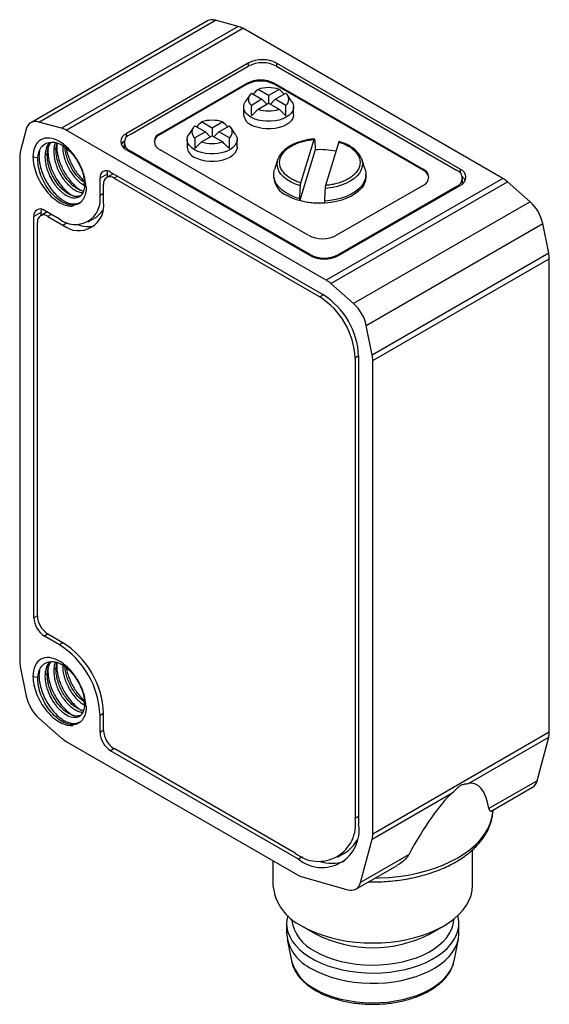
# Model space of a CAD drawing. Header units: millimetres. Extents: x 7 to 546, y 7 to 419.
# Tile 4 of 6: x 229 to 250, y 137 to 177. Entities that reach past the tile are written whole.
import ezdxf

# ---------------------------------------------------------------- set-up
doc = ezdxf.new("R2010")
doc.units = ezdxf.units.MM

msp = doc.modelspace()

# ---------------------------------------------------------------- linework, layer by layer
for p, q in [((229.713, 172.735), (236.784, 176.817)), ((237.696, 176.568), (236.784, 176.817)), ((236.464, 176.789), (229.393, 172.707)), ((237.696, 176.568), (230.625, 172.486)), ((230.806, 172.409), (237.877, 176.491)), ((248.299, 170.474), (237.877, 176.491)), ((238.103, 175.095), (233.224, 172.278)), ((233.365, 172.237), (238.103, 174.972)), ((238.103, 175.095), (238.103, 174.972)), ((246.588, 170.849), (239.234, 175.095)), ((239.234, 175.095), (239.234, 174.972)), ((239.234, 174.972), (246.447, 170.809)), ((234.567, 172.278), (238.032, 174.278)), ((238.032, 174.237), (234.567, 172.237)), ((238.032, 174.237), (238.032, 174.278)), ((238.916, 173.801), (238.494, 174.045)), ((239.338, 174.045), (238.916, 173.801)), ((239.164, 174.278), (245.103, 170.849)), ((239.164, 174.237), (239.164, 174.278)), ((245.103, 170.809), (239.164, 174.237)), ((238.16, 173.813), (237.982, 173.546)), ((238.225, 173.89), (238.647, 173.646)), ((238.647, 173.646), (238.225, 173.402)), ((238.647, 173.646), (238.844, 173.449)), ((238.916, 173.801), (238.916, 173.491)), ((238.988, 173.449), (239.185, 173.646)), ((239.185, 173.646), (239.607, 173.89)), ((239.607, 173.402), (239.185, 173.646)), ((239.85, 173.546), (239.672, 173.813)), ((237.916, 173.339), (237.916, 173.033)), ((238.494, 173.247), (238.916, 173.491)), ((238.916, 173.491), (239.338, 173.247)), ((239.916, 173.033), (239.916, 173.339)), ((230.625, 172.486), (229.713, 172.735)), ((235.897, 172.507), (235.72, 172.24)), ((235.962, 172.583), (236.385, 172.339)), ((236.653, 172.495), (236.231, 172.738)), ((237.076, 172.738), (236.653, 172.495)), ((236.653, 172.495), (236.653, 172.184)), ((236.922, 172.339), (237.344, 172.583)), ((237.587, 172.24), (237.41, 172.507)), ((229.21, 172.444), (228.969, 171.529)), ((241.228, 166.392), (230.806, 172.409)), ((233.224, 172.127), (233.224, 172.278)), ((234.567, 172.237), (234.567, 172.278)), ((236.385, 172.339), (235.962, 172.096)), ((236.231, 171.94), (236.653, 172.184)), ((236.385, 172.339), (236.581, 172.142)), ((236.653, 172.184), (237.076, 171.94)), ((236.726, 172.142), (236.922, 172.339)), ((237.344, 172.096), (236.922, 172.339)), ((230.406, 171.672), (230.314, 171.618)), ((233.131, 171.911), (233.131, 171.707)), ((233.132, 171.689), (233.131, 171.707)), ((235.653, 172.033), (235.653, 171.727)), ((237.653, 171.727), (237.653, 172.033)), ((240.208, 170.293), (240.74, 172.036)), ((240.784, 171.688), (240.784, 171.622)), ((241.725, 171.936), (241.193, 170.193)), ((228.946, 171.335), (228.946, 151.134)), ((229.476, 171.339), (229.678, 171.31)), ((229.96, 171.414), (230.053, 171.468)), ((233.224, 171.625), (240.578, 167.38)), ((240.578, 167.42), (233.365, 171.584)), ((233.365, 171.543), (233.365, 171.584)), ((240.507, 168.196), (234.567, 171.625)), ((239.289, 171.241), (239.302, 171.278)), ((240.784, 171.622), (240.165, 169.597)), ((239.289, 171.241), (239.15, 170.827)), ((242.634, 171.272), (242.645, 171.241)), ((242.783, 170.827), (242.645, 171.241)), ((232.446, 170.645), (232.163, 170.482)), ((232.695, 170.665), (232.429, 170.512)), ((232.446, 170.645), (232.446, 170.521)), ((232.587, 170.727), (241.108, 165.808)), ((232.87, 170.563), (232.729, 170.482)), ((239.117, 170.625), (239.117, 170.543)), ((242.817, 170.543), (242.817, 170.625)), ((245.103, 170.809), (245.103, 170.849)), ((246.588, 170.849), (246.588, 170.698)), ((231.59, 170.131), (231.525, 170.283)), ((232.163, 169.788), (232.163, 170.482)), ((232.305, 169.543), (232.305, 170.237)), ((232.729, 170.482), (240.967, 165.726)), ((248.299, 170.474), (241.228, 166.392)), ((241.409, 166.261), (248.48, 170.343)), ((245.103, 170.196), (241.638, 168.196)), ((241.709, 167.38), (246.588, 170.196)), ((246.447, 170.155), (241.709, 167.42)), ((246.447, 170.115), (246.447, 170.155)), ((246.681, 170.278), (246.68, 170.26)), ((246.681, 170.278), (246.681, 170.482)), ((249.392, 169.539), (248.48, 170.343)), ((232.305, 169.869), (232.163, 169.788)), ((240.165, 169.597), (240.165, 169.662)), ((241.15, 169.562), (241.15, 169.497)), ((249.392, 169.539), (242.321, 165.457)), ((229.794, 169.114), (229.512, 168.951)), ((229.512, 152.865), (229.512, 168.951)), ((230.043, 169.134), (229.777, 168.98)), ((229.794, 169.114), (229.794, 168.99)), ((229.936, 169.196), (230.537, 168.849)), ((230.219, 169.032), (230.077, 168.951)), ((230.077, 168.951), (230.678, 168.604)), ((229.653, 152.946), (229.653, 168.706)), ((230.678, 168.604), (230.85, 168.703)), ((231.687, 168.735), (231.97, 168.898)), ((242.824, 164.584), (249.895, 168.666)), ((250.136, 167.474), (249.895, 168.666)), ((240.578, 167.42), (240.578, 167.38)), ((241.709, 167.38), (241.709, 167.42)), ((250.136, 167.474), (243.065, 163.392)), ((243.088, 163.171), (250.159, 167.253)), ((250.159, 148.276), (250.159, 167.253)), ((242.321, 165.457), (241.409, 166.261)), ((241.108, 165.808), (240.967, 165.726)), ((243.065, 163.392), (242.824, 164.584)), ((242.522, 163.358), (242.381, 163.277)), ((242.381, 163.277), (242.381, 144.823)), ((242.522, 163.358), (242.522, 144.578)), ((243.088, 144.194), (243.088, 163.171)), ((229.653, 152.946), (229.512, 152.865)), ((230.077, 152.211), (229.936, 152.13)), ((230.537, 151.783), (229.936, 152.13)), ((230.678, 151.865), (230.077, 152.211)), ((230.678, 151.865), (230.537, 151.783)), ((228.969, 150.912), (229.21, 149.72)), ((230.406, 150.85), (230.314, 150.797)), ((229.476, 150.517), (229.678, 150.488)), ((229.96, 150.593), (230.053, 150.646)), ((231.59, 149.31), (231.525, 149.461)), ((229.713, 148.848), (230.625, 148.043)), ((232.163, 148.966), (232.305, 149.048)), ((232.163, 148.272), (232.163, 148.966)), ((232.305, 148.354), (232.305, 149.048)), ((232.305, 148.354), (232.163, 148.272)), ((250.159, 148.276), (243.088, 144.194)), ((246.926, 146.227), (250.135, 148.079)), ((249.668, 146.332), (250.135, 148.079)), ((230.806, 147.912), (240.168, 142.508)), ((232.729, 147.619), (232.587, 147.537)), ((239.977, 143.435), (232.729, 147.619)), ((240.118, 143.19), (232.587, 147.537)), ((249.668, 146.332), (247.739, 145.218)), ((247.837, 145.12), (249.485, 146.071)), ((243.064, 143.997), (246.273, 145.85)), ((242.522, 144.905), (242.381, 144.823)), ((247.905, 145.12), (247.907, 145.16)), ((242.597, 142.25), (243.064, 143.997)), ((240.279, 143.282), (240.118, 143.19)), ((241.677, 143.266), (241.959, 143.43)), ((244.526, 143.364), (242.597, 142.25)), ((247.088, 142.139), (247.088, 143.569)), ((239.088, 143.131), (239.088, 142.139)), ((242.414, 141.989), (244.062, 142.941)), ((240.168, 142.508), (242.088, 141.963)), ((239.638, 140.617), (239.638, 140.209)), ((240.259, 140.506), (240.79, 140.2)), ((245.386, 140.2), (245.917, 140.506)), ((246.538, 140.209), (246.538, 140.617)), ((239.66, 139.984), (239.831, 139.112)), ((246.345, 139.112), (246.516, 139.984)), ((246.339, 139.086), (246.345, 139.112))]:
    msp.add_line(p, q)
at = {"flags": 128}
for points in [[(238.209, 172.931), (238.097, 173.008), (238.01, 173.095), (237.95, 173.19), (237.92, 173.289), (237.92, 173.39), (237.95, 173.489), (237.982, 173.546)], [(239.85, 173.546), (239.882, 173.489), (239.912, 173.39), (239.912, 173.289), (239.882, 173.19), (239.822, 173.095), (239.735, 173.008), (239.623, 172.931), (239.49, 172.867), (239.339, 172.816), (239.175, 172.782), (239.003, 172.764), (238.829, 172.764), (238.657, 172.782), (238.493, 172.816), (238.342, 172.867), (238.209, 172.931)], [(239.916, 173.033), (239.912, 172.983), (239.882, 172.884), (239.822, 172.789), (239.735, 172.702), (239.623, 172.625), (239.49, 172.56), (239.339, 172.51), (239.175, 172.476), (239.003, 172.458), (238.829, 172.458), (238.657, 172.476), (238.493, 172.51), (238.342, 172.56), (238.209, 172.625)], [(235.946, 171.625), (235.834, 171.702), (235.747, 171.789), (235.687, 171.884), (235.657, 171.983), (235.657, 172.084), (235.687, 172.183), (235.72, 172.24)], [(237.587, 172.24), (237.619, 172.183), (237.65, 172.084), (237.65, 171.983), (237.619, 171.884), (237.56, 171.789), (237.472, 171.702), (237.36, 171.625), (237.227, 171.56), (237.076, 171.51), (236.912, 171.476), (236.74, 171.458), (236.566, 171.458), (236.394, 171.476), (236.231, 171.51), (236.08, 171.56), (235.946, 171.625)], [(237.653, 171.727), (237.65, 171.677), (237.619, 171.578), (237.56, 171.483), (237.472, 171.396), (237.36, 171.319), (237.227, 171.254), (237.076, 171.204), (236.912, 171.169), (236.74, 171.152), (236.566, 171.152), (236.394, 171.169), (236.231, 171.204), (236.08, 171.254), (235.946, 171.319)], [(240.19, 170.175), (239.994, 170.243), (239.815, 170.325), (239.656, 170.421), (239.521, 170.528), (239.412, 170.644), (239.331, 170.768), (239.28, 170.896), (239.258, 171.028), (239.267, 171.16), (239.289, 171.241)], [(242.645, 171.241), (242.654, 171.212), (242.675, 171.081), (242.666, 170.948), (242.626, 170.818), (242.557, 170.692), (242.458, 170.573), (242.334, 170.462), (242.184, 170.362), (242.013, 170.274), (241.823, 170.2), (241.617, 170.142), (241.4, 170.1), (241.175, 170.075)], [(232.464, 170.777), (232.454, 170.736), (232.446, 170.645)], [(240.165, 169.662), (239.956, 169.73), (239.764, 169.813), (239.592, 169.91), (239.444, 170.019), (239.321, 170.137), (239.225, 170.264), (239.159, 170.397), (239.123, 170.534), (239.119, 170.673), (239.145, 170.81), (239.15, 170.827)], [(242.817, 170.543), (242.815, 170.492), (242.788, 170.356), (242.732, 170.223), (242.646, 170.095), (242.533, 169.975), (242.394, 169.864), (242.232, 169.764), (242.049, 169.677), (241.849, 169.604), (241.633, 169.547), (241.407, 169.506), (241.174, 169.482), (240.937, 169.475), (240.701, 169.486), (240.469, 169.515), (240.245, 169.56), (240.033, 169.621), (239.837, 169.698), (239.659, 169.788)], [(242.783, 170.827), (242.81, 170.715), (242.815, 170.577), (242.789, 170.439), (242.732, 170.305), (242.645, 170.176), (242.53, 170.054), (242.389, 169.942), (242.225, 169.842), (242.039, 169.754), (241.835, 169.682), (241.616, 169.625), (241.386, 169.585), (241.15, 169.562)], [(229.813, 169.246), (229.803, 169.205), (229.794, 169.114)], [(243.184, 142.433), (243.345, 142.437), (243.735, 142.458), (244.121, 142.497), (244.5, 142.555), (244.87, 142.63), (245.228, 142.722), (245.572, 142.831), (245.899, 142.955), (246.208, 143.094), (246.496, 143.248), (246.762, 143.414), (247.003, 143.592), (247.218, 143.781), (247.406, 143.98), (247.566, 144.186), (247.696, 144.4), (247.795, 144.618), (247.864, 144.841), (247.901, 145.066), (247.905, 145.12)], [(240.26, 140.506), (240.517, 140.37), (240.794, 140.247), (241.088, 140.139), (241.398, 140.046), (241.72, 139.969), (242.053, 139.908), (242.393, 139.865), (242.739, 139.838), (243.088, 139.83), (243.437, 139.838), (243.783, 139.865), (244.123, 139.908), (244.456, 139.969), (244.778, 140.046), (245.088, 140.139), (245.382, 140.247), (245.659, 140.37), (245.916, 140.506), (246.152, 140.655), (246.365, 140.814), (246.552, 140.984), (246.713, 141.163), (246.847, 141.349), (246.952, 141.541), (247.027, 141.738), (247.073, 141.938), (247.088, 142.139)], [(239.681, 140.929), (239.657, 140.827), (239.638, 140.641), (239.65, 140.454), (239.691, 140.269), (239.763, 140.087), (239.863, 139.909), (239.992, 139.738), (240.148, 139.575), (240.331, 139.42), (240.537, 139.276), (240.765, 139.144), (241.015, 139.025), (241.282, 138.92), (241.565, 138.83), (241.862, 138.756), (242.169, 138.697), (242.484, 138.656), (242.805, 138.632), (243.128, 138.626), (243.451, 138.637), (243.771, 138.665), (244.085, 138.71), (244.39, 138.773), (244.683, 138.851), (244.962, 138.945), (245.225, 139.054), (245.47, 139.176), (245.693, 139.311), (245.893, 139.458), (246.069, 139.615), (246.219, 139.78), (246.341, 139.953), (246.434, 140.132), (246.498, 140.315), (246.532, 140.501), (246.536, 140.687), (246.509, 140.873), (246.495, 140.929)], [(240.79, 139.495), (241.022, 139.373), (241.274, 139.264), (241.543, 139.171), (241.826, 139.092), (242.121, 139.03), (242.425, 138.985), (242.735, 138.956), (243.049, 138.945), (243.363, 138.952), (243.674, 138.976), (243.98, 139.017), (244.277, 139.075), (244.563, 139.15), (244.836, 139.24), (245.092, 139.344), (245.33, 139.463), (245.547, 139.594), (245.74, 139.737), (245.909, 139.89), (246.052, 140.051), (246.167, 140.22), (246.253, 140.394), (246.309, 140.573), (246.336, 140.753), (246.338, 140.792)], [(240.648, 138.801), (240.888, 138.675), (241.146, 138.563), (241.422, 138.465), (241.712, 138.383), (242.014, 138.316), (242.326, 138.266), (242.644, 138.234), (242.967, 138.218), (243.29, 138.221), (243.612, 138.24), (243.929, 138.277), (244.238, 138.331), (244.538, 138.402), (244.825, 138.488), (245.096, 138.589), (245.35, 138.705), (245.584, 138.834), (245.796, 138.975), (245.984, 139.127), (246.147, 139.288), (246.283, 139.458), (246.391, 139.634), (246.47, 139.815), (246.519, 139.999), (246.538, 140.186), (246.538, 140.209)], [(240.77, 137.988), (241.005, 137.865), (241.259, 137.756), (241.53, 137.661), (241.815, 137.582), (242.113, 137.519), (242.419, 137.474), (242.732, 137.445), (243.048, 137.434), (243.365, 137.441), (243.679, 137.465), (243.987, 137.506), (244.287, 137.565), (244.576, 137.64), (244.851, 137.731), (245.109, 137.836), (245.349, 137.956), (245.567, 138.088), (245.763, 138.232), (245.933, 138.386), (246.077, 138.549), (246.193, 138.719), (246.279, 138.895), (246.337, 139.075), (246.339, 139.086)]]:
    msp.add_lwpolyline(points, dxfattribs=at)
for centre, radius, start, end in [((236.657, 176.424), 0.413, 72.0774, 117.7765), ((237.487, 175.829), 0.768, 59.5092, 74.1814), ((238.669, 174.003), 1.23, 62.6097, 117.3903), ((238.669, 173.88), 1.23, 62.6097, 117.3903), ((238.598, 173.186), 1.23, 62.6097, 117.3903), ((238.598, 173.146), 1.23, 62.6097, 117.3903), ((238.916, 172.79), 1.323, 71.3858, 108.6142), ((238.422, 173.646), 0.314, 128.9933, 231.0067), ((239.41, 173.646), 0.314, 308.9933, 51.0067), ((238.404, 173.074), 0.489, 184.7823, 246.5379), ((238.916, 174.501), 1.323, 251.3858, 288.6142), ((229.587, 172.373), 0.384, 70.7392, 169.2715), ((230.416, 171.747), 0.768, 59.5092, 74.1814), ((236.16, 172.339), 0.314, 128.9933, 231.0067), ((236.653, 171.484), 1.323, 71.3858, 108.6142), ((237.147, 172.339), 0.314, 308.9933, 51.0067), ((233.348, 171.952), 0.349, 110.7834, 249.2166), ((233.489, 171.911), 0.349, 110.7834, 249.2166), ((234.739, 171.864), 0.411, 114.703, 170.6238), ((234.691, 171.952), 0.349, 110.7834, 249.2166), ((233.41, 171.628), 0.441, 128.0482, 152.8886), ((236.141, 171.768), 0.489, 184.7823, 246.5379), ((236.653, 173.195), 1.323, 251.3858, 288.6142), ((229.714, 171.341), 0.768, 165.8238, 180.4933), ((240.969, 168.522), 3.106, 78.0717, 93.4176), ((232.422, 170.524), 0.262, 50.7967, 189.214), ((232.563, 170.279), 0.262, 50.7967, 189.214), ((240.002, 170.606), 0.887, 184.0751, 247.245), ((244.979, 170.523), 0.349, 290.7834, 69.2166), ((244.932, 170.435), 0.411, 9.3762, 65.297), ((246.323, 170.482), 0.349, 290.7834, 69.2166), ((246.464, 170.523), 0.349, 290.7834, 69.2166), ((246.402, 170.2), 0.441, 27.1114, 51.9518), ((247.731, 169.502), 1.126, 48.3062, 59.6662), ((231.168, 169.633), 1.007, 231.1474, 8.8634), ((231.31, 169.388), 1.007, 231.1471, 8.8636), ((240.964, 172.555), 3.064, 254.8912, 273.4844), ((248.291, 168.322), 1.641, 12.1276, 47.8724), ((229.77, 168.992), 0.262, 50.7967, 189.214), ((229.912, 168.748), 0.262, 50.7967, 189.214), ((231.538, 169.624), 0.845, 300.7274, 331.0445), ((231.668, 169.625), 1.079, 247.6769, 285.7298), ((241.073, 169.288), 1.23, 242.6097, 297.3903), ((241.143, 168.512), 1.23, 242.6097, 297.3903), ((241.143, 168.471), 1.23, 242.6097, 297.3903), ((249.033, 167.246), 1.126, 0.3364, 11.6948), ((240.66, 165.42), 1.126, 48.3062, 59.6662), ((239.452, 163.219), 3.074, 2.6055, 57.3945), ((239.31, 163.137), 3.074, 2.6055, 57.3945), ((241.22, 164.24), 1.641, 12.1276, 47.8724), ((241.962, 163.164), 1.126, 0.3364, 11.6948), ((230.433, 152.907), 0.922, 182.6055, 237.3945), ((230.574, 152.988), 0.922, 182.6055, 237.3945), ((228.642, 148.811), 3.525, 2.5201, 57.4799), ((228.783, 148.893), 3.525, 2.5202, 57.4798), ((230.072, 151.14), 1.126, 180.3364, 191.6948), ((230.814, 150.065), 1.641, 192.1276, 227.8724), ((231.374, 148.884), 1.126, 228.3062, 239.6662), ((233.084, 148.314), 0.922, 182.6055, 237.3945), ((233.226, 148.395), 0.922, 182.6055, 237.3945), ((249.394, 148.27), 0.766, 345.616, 0.5075), ((249.266, 146.42), 0.412, 302.158, 347.6942), ((240.915, 144.585), 1.485, 230.7967, 9.214), ((241.057, 144.34), 1.485, 230.7967, 9.214), ((242.322, 144.188), 0.766, 345.616, 0.5075), ((241.32, 144.509), 1.255, 300.6505, 335.3133), ((241.446, 144.523), 1.499, 250.4878, 289.7924), ((241.105, 142.35), 2.028, 185.9648, 245.3553), ((242.22, 142.324), 0.384, 249.9239, 348.8894), ((241.476, 140.996), 1.65, 187.0725, 245.4278), ((241.359, 140.377), 1.729, 185.5818, 245.7383), ((243.088, 144.611), 4.974, 242.4807, 297.5247), ((241.589, 139.626), 1.831, 196.2854, 243.4425)]:
    msp.add_arc(centre, radius, start, end)
for centre, major_axis, ratio, start_param, end_param in [((236.221, 166.414), (3.015, 7.934), 0.195473, 0.361135, 0.437856), ((241.611, 166.414), (-3.015, 7.934), 0.195473, 5.84533, 5.92205), ((241.611, 166.414), (-3.015, 7.934), 0.195473, 0.424344, 0.526538), ((236.221, 166.414), (3.015, 7.934), 0.195473, 5.756647, 5.858842), ((236.221, 169.526), (3.347, 4.436), 0.122818, 0.674801, 0.776996), ((241.611, 169.526), (-3.347, 4.436), 0.122818, 5.50619, 5.608384), ((233.958, 165.108), (3.015, 7.934), 0.195473, 0.361135, 0.436554), ((239.349, 165.108), (-3.015, 7.934), 0.195473, 5.84533, 5.92205), ((239.349, 165.108), (-3.015, 7.934), 0.195473, 0.424344, 0.526538), ((233.958, 165.108), (3.015, 7.934), 0.195473, 5.756647, 5.858842), ((233.958, 168.22), (3.347, 4.436), 0.122818, 0.674801, 0.776996), ((239.349, 168.22), (-3.347, 4.436), 0.122818, 5.50619, 5.608384), ((243.627, 134.907), (3.545, 11.306), 0.19853, 5.918287, 6.384533), ((243.627, 134.907), (3.545, 11.306), 0.19853, 0.323998, 0.790244)]:
    msp.add_ellipse(centre, major_axis=major_axis, ratio=ratio, start_param=start_param, end_param=end_param)
for points, knots in [([(231.594, 170.123), (231.594, 170.281), (231.567, 170.456), (231.462, 170.81), (231.384, 170.99), (231.189, 171.328), (231.072, 171.486), (230.816, 171.756), (230.678, 171.868), (230.401, 172.028), (230.263, 172.076), (230.006, 172.102), (229.888, 172.08), (229.691, 171.967), (229.612, 171.877), (229.505, 171.643), (229.477, 171.499), (229.476, 171.339)], [0, 0, 0, 0, 0.125, 0.125, 0.25, 0.25, 0.375, 0.375, 0.5, 0.5, 0.625, 0.625, 0.75, 0.75, 0.875, 0.875, 1, 1, 1, 1]), ([(229.678, 171.31), (229.691, 171.5), (229.75, 171.657), (229.939, 171.871), (230.068, 171.927), (230.215, 171.928)], [0, 0, 0, 0, 0.5, 0.5, 1, 1, 1, 1]), ([(230.141, 171.913), (230.109, 171.871), (230.043, 171.785), (229.982, 171.615), (229.967, 171.481), (229.96, 171.414)], [0, 0, 0, 0, 0.330928, 0.665464, 1, 1, 1, 1]), ([(230.053, 171.468), (230.06, 171.534), (230.074, 171.668), (230.129, 171.823), (230.184, 171.896), (230.206, 171.926)], [0, 0, 0, 0, 0.371242, 0.742484, 1, 1, 1, 1]), ([(230.215, 171.928), (230.238, 171.928), (230.285, 171.93), (230.357, 171.92), (230.43, 171.903), (230.502, 171.878), (230.573, 171.847), (230.73, 171.763), (230.943, 171.594), (231.145, 171.346), (231.269, 171.154), (231.355, 170.993), (231.429, 170.821), (231.488, 170.642), (231.528, 170.459), (231.535, 170.343), (231.539, 170.285)], [0, 0, 0, 0, 0.043524, 0.085902, 0.127134, 0.16722, 0.20616, 0.243954, 0.425304, 0.550569, 0.619315, 0.689378, 0.762478, 0.838615, 0.917789, 1, 1, 1, 1]), ([(230.376, 171.908), (230.364, 171.878), (230.329, 171.792), (230.32, 171.687), (230.314, 171.618)], [0, 0, 0, 0, 0.357171, 1, 1, 1, 1]), ([(231.509, 169.962), (231.461, 169.973), (231.362, 169.996), (231.202, 170.084), (231.039, 170.209), (230.883, 170.371), (230.741, 170.561), (230.617, 170.773), (230.517, 170.999), (230.447, 171.23), (230.405, 171.459), (230.406, 171.601), (230.406, 171.672)], [0, 0, 0, 0, 0.094934, 0.195497, 0.29606, 0.396623, 0.497186, 0.597749, 0.698311, 0.798874, 0.899437, 1, 1, 1, 1]), ([(230.406, 171.672), (230.411, 171.741), (230.416, 171.821), (230.441, 171.885), (230.444, 171.894)], [0, 0, 0, 0, 0.862206, 1, 1, 1, 1]), ([(230.437, 171.874), (230.432, 171.793), (230.425, 171.654), (230.461, 171.436), (230.51, 171.237), (230.582, 171.035), (230.673, 170.832), (230.785, 170.635), (230.913, 170.449), (231.057, 170.279), (231.212, 170.132), (231.339, 170.032), (231.412, 169.994), (231.431, 169.984)], [0, 0, 0, 0, 0.119882, 0.206289, 0.294543, 0.384667, 0.476634, 0.570456, 0.666143, 0.763666, 0.863059, 0.964298, 1, 1, 1, 1]), ([(230.667, 171.823), (230.667, 171.752), (230.666, 171.61), (230.708, 171.381), (230.778, 171.149), (230.878, 170.923), (231.002, 170.712), (231.145, 170.521), (231.3, 170.362), (231.437, 170.25), (231.519, 170.21), (231.547, 170.196)], [0, 0, 0, 0, 0.117384, 0.234769, 0.352153, 0.469538, 0.586922, 0.704306, 0.821691, 0.939075, 1, 1, 1, 1]), ([(231.521, 170.321), (231.478, 170.352), (231.381, 170.423), (231.237, 170.575), (231.094, 170.765), (230.971, 170.977), (230.87, 171.203), (230.801, 171.433), (230.765, 171.609), (230.764, 171.7), (230.764, 171.72)], [0, 0, 0, 0, 0.111226, 0.252867, 0.394508, 0.536149, 0.67779, 0.819431, 0.961072, 1, 1, 1, 1]), ([(230.81, 171.685), (230.819, 171.639), (230.839, 171.528), (230.895, 171.348), (230.973, 171.149), (231.072, 170.952), (231.188, 170.762), (231.321, 170.587), (231.431, 170.461), (231.498, 170.403), (231.513, 170.39)], [0, 0, 0, 0, 0.097268, 0.233033, 0.371587, 0.512953, 0.657086, 0.804024, 0.953759, 1, 1, 1, 1]), ([(240.751, 172.055), (240.726, 172.054), (240.629, 172.046), (240.465, 172.022), (240.263, 171.977), (240.071, 171.917), (239.894, 171.843), (239.733, 171.756), (239.591, 171.656), (239.47, 171.545), (239.376, 171.424), (239.321, 171.335), (239.306, 171.286), (239.305, 171.281)], [0, 0, 0, 0, 0.03713, 0.14239, 0.24781, 0.353405, 0.45923, 0.565316, 0.671641, 0.778011, 0.883964, 0.988834, 1, 1, 1, 1]), ([(240.208, 170.293), (240.178, 170.303), (240.117, 170.323), (240.03, 170.356), (239.947, 170.393), (239.834, 170.45), (239.7, 170.533), (239.558, 170.654), (239.446, 170.791), (239.347, 171), (239.344, 171.28), (239.513, 171.543), (239.729, 171.719), (239.916, 171.826), (240.121, 171.912), (240.327, 171.972), (240.535, 172.015), (240.672, 172.029), (240.74, 172.036)], [0, 0, 0, 0, 0.025834, 0.051575, 0.077331, 0.103212, 0.163102, 0.223119, 0.290266, 0.357542, 0.500026, 0.64251, 0.709658, 0.776934, 0.836824, 0.89684, 0.948389, 1, 1, 1, 1]), ([(240.74, 172.036), (240.743, 172.043), (240.745, 172.049), (240.747, 172.052), (240.749, 172.055), (240.751, 172.057), (240.752, 172.056), (240.754, 172.055), (240.755, 172.052), (240.756, 172.047), (240.757, 172.043), (240.758, 172.039), (240.758, 172.034)], [0, 0, 0, 0, 0.0000365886, 0.0000365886, 0.0000365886, 0.000073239, 0.000073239, 0.000073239, 0.0001088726, 0.0001088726, 0.0001088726, 0.0001340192, 0.0001340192, 0.0001340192, 0.0001340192]), ([(241.725, 171.936), (241.756, 171.926), (241.816, 171.907), (241.903, 171.873), (241.986, 171.837), (242.099, 171.78), (242.233, 171.697), (242.375, 171.576), (242.487, 171.438), (242.586, 171.23), (242.59, 170.95), (242.421, 170.687), (242.204, 170.511), (242.018, 170.404), (241.813, 170.318), (241.606, 170.257), (241.398, 170.214), (241.261, 170.2), (241.193, 170.193)], [0, 0, 0, 0, 0.025834, 0.051575, 0.077331, 0.103212, 0.163102, 0.223119, 0.290266, 0.357542, 0.500026, 0.64251, 0.709658, 0.776934, 0.836824, 0.89684, 0.948389, 1, 1, 1, 1]), ([(241.736, 171.956), (241.736, 171.956), (241.735, 171.958), (241.731, 171.952), (241.727, 171.942), (241.725, 171.936)], [0, 0, 0, 0, 0.013071, 0.510954, 1, 1, 1, 1]), ([(242.631, 171.274), (242.629, 171.281), (242.614, 171.33), (242.561, 171.418), (242.472, 171.536), (242.356, 171.645), (242.218, 171.745), (242.06, 171.833), (241.899, 171.904), (241.785, 171.939), (241.736, 171.955)], [0, 0, 0, 0, 0.021194, 0.161082, 0.303154, 0.447447, 0.593308, 0.739945, 0.886744, 1, 1, 1, 1]), ([(229.476, 171.339), (229.477, 171.123), (229.528, 170.878), (229.718, 170.397), (229.857, 170.162), (230.183, 169.764), (230.37, 169.602), (230.743, 169.396), (230.928, 169.351), (231.087, 169.372)], [0, 0, 0, 0, 0.25, 0.25, 0.5, 0.5, 0.75, 0.75, 1, 1, 1, 1]), ([(231.089, 169.402), (230.933, 169.397), (230.756, 169.455), (230.41, 169.68), (230.241, 169.846), (229.956, 170.235), (229.841, 170.459), (229.695, 170.902), (229.664, 171.121), (229.678, 171.31)], [0, 0, 0, 0, 0.25, 0.25, 0.5, 0.5, 0.75, 0.75, 1, 1, 1, 1]), ([(229.738, 171.581), (229.73, 171.532), (229.711, 171.408), (229.726, 171.182), (229.776, 170.917), (229.863, 170.648), (229.983, 170.387), (230.131, 170.142), (230.3, 169.923), (230.484, 169.738), (230.64, 169.621), (230.758, 169.552), (230.837, 169.514), (230.955, 169.469), (231.099, 169.442), (231.247, 169.457), (231.349, 169.501), (231.412, 169.543), (231.439, 169.572), (231.447, 169.581)], [0, 0, 0, 0, 0.048436, 0.123133, 0.197824, 0.27252, 0.347213, 0.421906, 0.496601, 0.571293, 0.64599, 0.678518, 0.709668, 0.73944, 0.820321, 0.888821, 0.944921, 0.982309, 1, 1, 1, 1]), ([(229.96, 171.414), (229.959, 171.381), (229.957, 171.316), (229.964, 171.214), (229.976, 171.113), (229.995, 171.013), (230.02, 170.914), (230.049, 170.818), (230.082, 170.725), (230.119, 170.636), (230.158, 170.55), (230.2, 170.469), (230.243, 170.393), (230.288, 170.321), (230.334, 170.254), (230.379, 170.192), (230.425, 170.135), (230.47, 170.082), (230.515, 170.034), (230.559, 169.991), (230.601, 169.952), (230.642, 169.916), (230.681, 169.885), (230.719, 169.857), (230.828, 169.783), (231.014, 169.696), (231.285, 169.686), (231.47, 169.832), (231.539, 170.042), (231.555, 170.179), (231.554, 170.253), (231.554, 170.288)], [0, 0, 0, 0, 0.029688, 0.05866, 0.086915, 0.114447, 0.141258, 0.167353, 0.192731, 0.21739, 0.241327, 0.264543, 0.287041, 0.308822, 0.329884, 0.350226, 0.369847, 0.388746, 0.406927, 0.424389, 0.441133, 0.457158, 0.472463, 0.487046, 0.500909, 0.598279, 0.700481, 0.849397, 0.924404, 0.964914, 1, 1, 1, 1]), ([(231.37, 169.773), (231.34, 169.764), (231.276, 169.745), (231.16, 169.752), (231.032, 169.786), (230.898, 169.85), (230.763, 169.943), (230.63, 170.061), (230.503, 170.201), (230.386, 170.361), (230.282, 170.536), (230.194, 170.721), (230.125, 170.912), (230.077, 171.104), (230.05, 171.292), (230.052, 171.409), (230.053, 171.468)], [0, 0, 0, 0, 0.0614267, 0.1336246, 0.2058226, 0.2780205, 0.3502185, 0.4224164, 0.4946144, 0.5668123, 0.6390103, 0.7112082, 0.7834062, 0.8556041, 0.9278021, 1, 1, 1, 1]), ([(230.08, 171.661), (230.078, 171.567), (230.074, 171.365), (230.154, 171.024), (230.287, 170.682), (230.46, 170.378), (230.656, 170.122), (230.858, 169.927), (231.001, 169.814), (231.071, 169.781), (231.077, 169.778)], [0, 0, 0, 0, 0.137493, 0.298075, 0.451206, 0.59692, 0.735188, 0.86601, 0.989388, 1, 1, 1, 1]), ([(230.314, 171.618), (230.314, 171.548), (230.313, 171.406), (230.354, 171.177), (230.425, 170.945), (230.525, 170.719), (230.648, 170.507), (230.791, 170.317), (230.947, 170.156), (231.11, 170.029), (231.271, 169.945), (231.397, 169.903), (231.462, 169.905), (231.479, 169.906)], [0, 0, 0, 0, 0.096346, 0.192692, 0.289037, 0.385383, 0.481729, 0.578075, 0.674421, 0.770767, 0.867112, 0.963458, 1, 1, 1, 1]), ([(231.615, 170.133), (231.615, 170.118), (231.614, 170.089), (231.609, 170.033), (231.596, 169.941), (231.57, 169.834), (231.526, 169.71), (231.464, 169.599), (231.377, 169.505), (231.281, 169.445), (231.186, 169.411), (231.12, 169.405), (231.089, 169.402)], [0, 0, 0, 0, 0.03269, 0.063861, 0.127234, 0.252929, 0.350796, 0.503376, 0.648832, 0.780013, 0.897039, 1, 1, 1, 1]), ([(240.19, 170.175), (240.191, 170.186), (240.192, 170.197), (240.193, 170.208), (240.194, 170.219), (240.195, 170.23), (240.197, 170.24), (240.199, 170.251), (240.2, 170.261), (240.202, 170.27), (240.204, 170.279), (240.206, 170.287), (240.208, 170.293)], [0, 0, 0, 0, 0.0000332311, 0.0000332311, 0.0000332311, 0.0000663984, 0.0000663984, 0.0000663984, 0.0001005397, 0.0001005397, 0.0001005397, 0.0001340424, 0.0001340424, 0.0001340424, 0.0001340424]), ([(241.193, 170.193), (241.191, 170.186), (241.189, 170.177), (241.187, 170.168), (241.185, 170.158), (241.183, 170.147), (241.181, 170.135), (241.179, 170.124), (241.178, 170.111), (241.177, 170.1), (241.176, 170.091), (241.176, 170.083), (241.175, 170.075)], [0, 0, 0, 0, 0.0000365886, 0.0000365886, 0.0000365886, 0.000073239, 0.000073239, 0.000073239, 0.0001088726, 0.0001088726, 0.0001088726, 0.0001340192, 0.0001340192, 0.0001340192, 0.0001340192]), ([(231.594, 149.301), (231.594, 149.46), (231.567, 149.634), (231.462, 149.989), (231.384, 150.169), (231.189, 150.506), (231.072, 150.664), (230.816, 150.934), (230.678, 151.046), (230.401, 151.206), (230.263, 151.254), (230.006, 151.281), (229.888, 151.258), (229.691, 151.146), (229.612, 151.056), (229.505, 150.821), (229.477, 150.677), (229.476, 150.517)], [0, 0, 0, 0, 0.125, 0.125, 0.25, 0.25, 0.375, 0.375, 0.5, 0.5, 0.625, 0.625, 0.75, 0.75, 0.875, 0.875, 1, 1, 1, 1]), ([(229.678, 150.488), (229.691, 150.678), (229.75, 150.836), (229.939, 151.05), (230.068, 151.106), (230.215, 151.106)], [0, 0, 0, 0, 0.5, 0.5, 1, 1, 1, 1]), ([(229.738, 150.759), (229.73, 150.71), (229.711, 150.587), (229.726, 150.36), (229.776, 150.095), (229.863, 149.827), (229.983, 149.565), (230.131, 149.32), (230.3, 149.101), (230.484, 148.916), (230.64, 148.799), (230.758, 148.73), (230.837, 148.692), (230.955, 148.647), (231.099, 148.62), (231.247, 148.636), (231.349, 148.679), (231.412, 148.722), (231.439, 148.75), (231.447, 148.759)], [0, 0, 0, 0, 0.048436, 0.123133, 0.197824, 0.27252, 0.347213, 0.421906, 0.496601, 0.571293, 0.64599, 0.678518, 0.709668, 0.73944, 0.820321, 0.888821, 0.944921, 0.982309, 1, 1, 1, 1]), ([(230.141, 151.091), (230.109, 151.049), (230.043, 150.964), (229.982, 150.793), (229.967, 150.659), (229.96, 150.593)], [0, 0, 0, 0, 0.330928, 0.665464, 1, 1, 1, 1]), ([(230.053, 150.646), (230.06, 150.713), (230.074, 150.846), (230.129, 151.001), (230.184, 151.074), (230.206, 151.104)], [0, 0, 0, 0, 0.371242, 0.742484, 1, 1, 1, 1]), ([(230.08, 150.839), (230.078, 150.746), (230.074, 150.543), (230.154, 150.202), (230.287, 149.861), (230.46, 149.556), (230.656, 149.3), (230.858, 149.105), (231.001, 148.993), (231.071, 148.959), (231.077, 148.957)], [0, 0, 0, 0, 0.137493, 0.298075, 0.451206, 0.59692, 0.735188, 0.86601, 0.989388, 1, 1, 1, 1]), ([(230.215, 151.106), (230.238, 151.107), (230.285, 151.108), (230.357, 151.098), (230.43, 151.081), (230.502, 151.056), (230.573, 151.025), (230.73, 150.941), (230.943, 150.772), (231.145, 150.525), (231.269, 150.332), (231.355, 150.171), (231.429, 149.999), (231.488, 149.82), (231.528, 149.637), (231.535, 149.522), (231.539, 149.463)], [0, 0, 0, 0, 0.043524, 0.085902, 0.127134, 0.16722, 0.20616, 0.243954, 0.425304, 0.550569, 0.619315, 0.689378, 0.762478, 0.838615, 0.917789, 1, 1, 1, 1]), ([(230.314, 150.797), (230.314, 150.726), (230.313, 150.584), (230.354, 150.355), (230.425, 150.124), (230.525, 149.898), (230.648, 149.686), (230.791, 149.496), (230.947, 149.335), (231.11, 149.208), (231.271, 149.123), (231.397, 149.081), (231.462, 149.084), (231.479, 149.084)], [0, 0, 0, 0, 0.096346, 0.192692, 0.289037, 0.385383, 0.481729, 0.578075, 0.674421, 0.770767, 0.867112, 0.963458, 1, 1, 1, 1]), ([(230.376, 151.086), (230.364, 151.056), (230.329, 150.971), (230.32, 150.865), (230.314, 150.797)], [0, 0, 0, 0, 0.357171, 1, 1, 1, 1]), ([(231.509, 149.14), (231.461, 149.151), (231.362, 149.174), (231.202, 149.262), (231.039, 149.388), (230.883, 149.549), (230.741, 149.739), (230.617, 149.951), (230.517, 150.177), (230.447, 150.408), (230.405, 150.637), (230.406, 150.779), (230.406, 150.85)], [0, 0, 0, 0, 0.094934, 0.195497, 0.29606, 0.396623, 0.497186, 0.597749, 0.698311, 0.798874, 0.899437, 1, 1, 1, 1]), ([(230.406, 150.85), (230.411, 150.919), (230.416, 150.999), (230.441, 151.064), (230.444, 151.073)], [0, 0, 0, 0, 0.862206, 1, 1, 1, 1]), ([(230.437, 151.052), (230.432, 150.971), (230.425, 150.832), (230.461, 150.614), (230.51, 150.416), (230.582, 150.213), (230.673, 150.01), (230.785, 149.814), (230.913, 149.627), (231.057, 149.457), (231.212, 149.31), (231.339, 149.21), (231.412, 149.172), (231.431, 149.162)], [0, 0, 0, 0, 0.119882, 0.206289, 0.294543, 0.384667, 0.476634, 0.570456, 0.666143, 0.763666, 0.863059, 0.964298, 1, 1, 1, 1]), ([(230.667, 151.001), (230.667, 150.93), (230.666, 150.788), (230.708, 150.559), (230.778, 150.328), (230.878, 150.102), (231.002, 149.89), (231.145, 149.699), (231.3, 149.54), (231.437, 149.429), (231.519, 149.388), (231.547, 149.374)], [0, 0, 0, 0, 0.117384, 0.234769, 0.352153, 0.469538, 0.586922, 0.704306, 0.821691, 0.939075, 1, 1, 1, 1]), ([(231.521, 149.499), (231.478, 149.53), (231.381, 149.601), (231.237, 149.754), (231.094, 149.943), (230.971, 150.155), (230.87, 150.381), (230.801, 150.612), (230.765, 150.787), (230.764, 150.878), (230.764, 150.898)], [0, 0, 0, 0, 0.111226, 0.252867, 0.394508, 0.536149, 0.67779, 0.819431, 0.961072, 1, 1, 1, 1]), ([(230.81, 150.863), (230.819, 150.817), (230.839, 150.706), (230.895, 150.526), (230.973, 150.327), (231.072, 150.13), (231.188, 149.941), (231.321, 149.765), (231.431, 149.639), (231.498, 149.582), (231.513, 149.568)], [0, 0, 0, 0, 0.0972679, 0.2330333, 0.371587, 0.512953, 0.6570864, 0.8040244, 0.9537592, 1, 1, 1, 1]), ([(229.476, 150.517), (229.477, 150.301), (229.528, 150.056), (229.718, 149.576), (229.857, 149.34), (230.183, 148.942), (230.37, 148.78), (230.743, 148.574), (230.928, 148.53), (231.087, 148.55)], [0, 0, 0, 0, 0.25, 0.25, 0.5, 0.5, 0.75, 0.75, 1, 1, 1, 1]), ([(231.089, 148.58), (230.933, 148.575), (230.756, 148.634), (230.41, 148.858), (230.241, 149.024), (229.956, 149.413), (229.841, 149.637), (229.695, 150.08), (229.664, 150.3), (229.678, 150.488)], [0, 0, 0, 0, 0.25, 0.25, 0.5, 0.5, 0.75, 0.75, 1, 1, 1, 1]), ([(229.96, 150.593), (229.959, 150.559), (229.957, 150.494), (229.964, 150.392), (229.976, 150.291), (229.995, 150.191), (230.02, 150.092), (230.049, 149.996), (230.082, 149.903), (230.119, 149.814), (230.158, 149.728), (230.2, 149.647), (230.243, 149.571), (230.288, 149.499), (230.334, 149.432), (230.379, 149.37), (230.425, 149.313), (230.47, 149.26), (230.515, 149.212), (230.559, 149.169), (230.601, 149.13), (230.642, 149.095), (230.681, 149.063), (230.719, 149.035), (230.828, 148.961), (231.014, 148.875), (231.285, 148.864), (231.47, 149.01), (231.539, 149.22), (231.555, 149.357), (231.554, 149.431), (231.554, 149.466)], [0, 0, 0, 0, 0.029688, 0.05866, 0.086915, 0.114447, 0.141258, 0.167353, 0.192731, 0.21739, 0.241327, 0.264543, 0.287041, 0.308822, 0.329884, 0.350226, 0.369847, 0.388746, 0.406927, 0.424389, 0.441133, 0.457158, 0.472463, 0.487046, 0.500909, 0.598279, 0.700481, 0.849397, 0.924404, 0.964914, 1, 1, 1, 1]), ([(231.37, 148.952), (231.34, 148.943), (231.276, 148.923), (231.16, 148.93), (231.032, 148.964), (230.898, 149.029), (230.763, 149.121), (230.63, 149.239), (230.503, 149.38), (230.386, 149.539), (230.282, 149.714), (230.194, 149.899), (230.125, 150.09), (230.077, 150.282), (230.05, 150.47), (230.052, 150.587), (230.053, 150.646)], [0, 0, 0, 0, 0.061427, 0.133625, 0.205823, 0.278021, 0.350218, 0.422416, 0.494614, 0.566812, 0.63901, 0.711208, 0.783406, 0.855604, 0.927802, 1, 1, 1, 1]), ([(231.615, 149.311), (231.615, 149.296), (231.614, 149.268), (231.609, 149.211), (231.596, 149.119), (231.57, 149.012), (231.526, 148.888), (231.464, 148.777), (231.377, 148.683), (231.281, 148.623), (231.186, 148.589), (231.12, 148.583), (231.089, 148.58)], [0, 0, 0, 0, 0.0326899, 0.0638605, 0.1272338, 0.2529295, 0.3507965, 0.5033757, 0.6488318, 0.7800126, 0.8970389, 1, 1, 1, 1]), ([(246.273, 145.85), (246.332, 145.903), (246.39, 145.957), (246.476, 146.038), (246.505, 146.065), (246.562, 146.117), (246.591, 146.142), (246.65, 146.176), (246.677, 146.183), (246.73, 146.195), (246.756, 146.2), (246.831, 146.212), (246.879, 146.219), (246.926, 146.227)], [0, 0, 0, 0, 0.25, 0.25, 0.375, 0.375, 0.5, 0.5, 0.625, 0.625, 0.75, 0.75, 1, 1, 1, 1]), ([(242.922, 142.282), (242.946, 142.281), (243.09, 142.276), (243.356, 142.282), (243.715, 142.301), (244.071, 142.337), (244.422, 142.389), (244.765, 142.457), (245.1, 142.54), (245.424, 142.638), (245.735, 142.751), (246.033, 142.879), (246.314, 143.02), (246.577, 143.175), (246.822, 143.343), (247.045, 143.523), (247.246, 143.714), (247.422, 143.916), (247.573, 144.126), (247.697, 144.342), (247.793, 144.565), (247.859, 144.79), (247.896, 144.974), (247.9, 145.083), (247.901, 145.116)], [0, 0, 0, 0, 0.009846, 0.058449, 0.10706, 0.155689, 0.20435, 0.25306, 0.30183, 0.350674, 0.399604, 0.448627, 0.497743, 0.546943, 0.596201, 0.645449, 0.694593, 0.743505, 0.792037, 0.840041, 0.887406, 0.934099, 0.980182, 1, 1, 1, 1]), ([(247.739, 145.218), (247.745, 145.195), (247.757, 145.147), (247.789, 145.114), (247.817, 145.105), (247.832, 145.119), (247.835, 145.122)], [0, 0, 0, 0, 0.250051, 0.511344, 0.905246, 1, 1, 1, 1]), ([(244.526, 143.364), (244.499, 143.321), (244.443, 143.234), (244.303, 143.102), (244.174, 143.002), (244.079, 142.953), (244.061, 142.943)], [0, 0, 0, 0, 0.25005, 0.511343, 0.905244, 1, 1, 1, 1]), ([(239.834, 139.114), (239.842, 139.073), (239.862, 138.972), (239.924, 138.814), (240.016, 138.642), (240.134, 138.477), (240.277, 138.318), (240.443, 138.168), (240.632, 138.028), (240.842, 137.899), (241.07, 137.783), (241.314, 137.68), (241.574, 137.59), (241.845, 137.516), (242.126, 137.456), (242.415, 137.412), (242.709, 137.384), (243.007, 137.371), (243.304, 137.375), (243.601, 137.395), (243.893, 137.43), (244.178, 137.481), (244.455, 137.548), (244.721, 137.629), (244.974, 137.725), (245.212, 137.834), (245.433, 137.957), (245.635, 138.092), (245.815, 138.239), (245.973, 138.396), (246.107, 138.562), (246.214, 138.736), (246.293, 138.91), (246.323, 139.027), (246.337, 139.083)], [0, 0, 0, 0, 0.0206165, 0.0508726, 0.0814228, 0.1123491, 0.1436477, 0.1752497, 0.2070575, 0.238978, 0.27094, 0.3028892, 0.3348073, 0.3666882, 0.3985334, 0.4303484, 0.4621411, 0.4939205, 0.5256959, 0.5574765, 0.5892696, 0.6210852, 0.6529332, 0.6848231, 0.716763, 0.7487583, 0.780809, 0.8129053, 0.8450147, 0.8770708, 0.9089834, 0.9406392, 0.9719304, 1, 1, 1, 1])]:
    msp.add_open_spline(points, degree=3, knots=knots)
for points in [[(240.758, 172.034), (240.767, 171.918), (240.775, 171.803), (240.784, 171.688)], [(240.165, 169.662), (240.173, 169.833), (240.182, 170.004), (240.19, 170.175)], [(241.175, 170.075), (241.167, 169.904), (241.158, 169.733), (241.15, 169.562)]]:
    msp.add_open_spline(points, degree=3)

doc.saveas('drawing.dxf')
